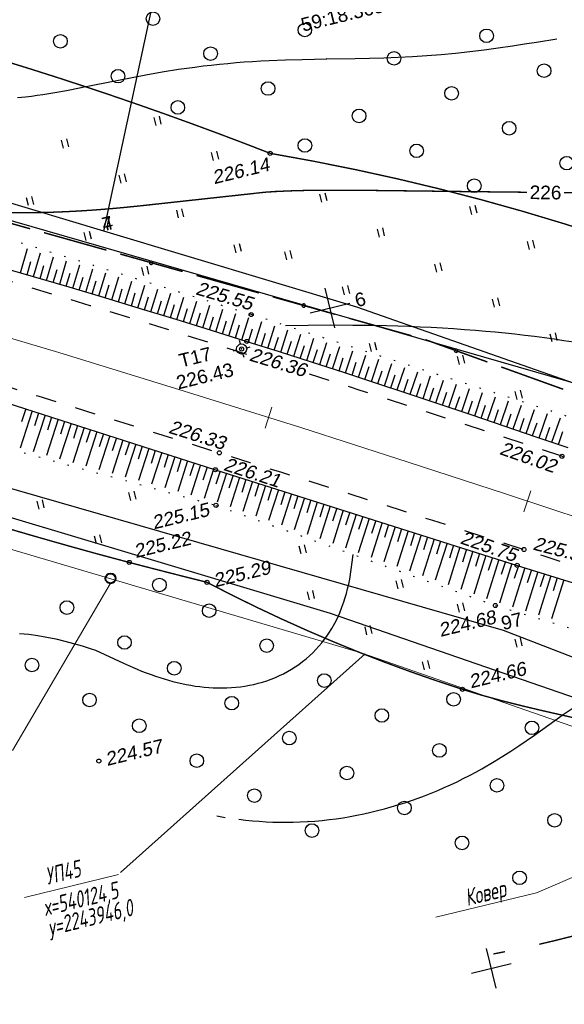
# Model space of a CAD drawing. Header units: millimetres. Extents: x -10 to 1169, y 1 to 1686.
# Tile 51 of 224: x 100 to 140, y 845 to 918. Entities that reach past the tile are written whole.
import ezdxf
from ezdxf.enums import TextEntityAlignment as Align
from ezdxf.lldxf.tags import DXFTag

# ---------------------------------------------------------------- set-up
doc = ezdxf.new("R2010")
doc.units = ezdxf.units.MM
for name, pattern in [('ADOT1', [1, 0, -1]), ('AHIDDEN1', [2, 0.5, -1.5]), ('AHIDDEN2', [3, 1.5, -1.5]), ('CONTI', [0]), ('PHANTOM2', [1.25, 0.625, -0.125, 0.125, -0.125, 0.125, -0.125])]:
    doc.linetypes.add(name, pattern=pattern)
for name, color, linetype in [('CONTURS', 7, 'Continuous'), ('COORDS', 7, 'Continuous'), ('GPR_PICK', 7, 'Continuous'), ('IDIGIT', 32, 'Continuous'), ('IZOLINES', 32, 'Continuous'), ('PDIGIT', 170, 'Continuous'), ('PICKETS', 7, 'Continuous'), ('STATIONS', 7, 'Continuous'), ('ОБЪЕКТЫ_АВТОДОРОГ', 7, 'Continuous'), ('УЧАСТКИ', 7, 'Continuous')]:
    doc.layers.add(name, color=color, linetype=linetype)
doc.layers.add('СВЯЗЬ', color=170, linetype='Связь', lineweight=30)
doc.styles.add('GPR', font='isocpeui.ttf', dxfattribs={"width": 0.8})
doc.styles.get("Standard").update_dxf_attribs({"font": 'arial.ttf'})
tags = doc.linetypes.add('газ', pattern='A,42.7,-5.08,["Г",Standard,S=2.54,R=0,X=-2.54,Y=-1.27],-3.81', length=51.59).pattern_tags.tags
tags[6] = DXFTag(74, 10)
doc.linetypes.add('Связь', pattern='A,12.5,[130,ltypeshp.shx,S=1,R=-30,X=0,Y=0.9],1,[130,ltypeshp.shx,S=1,R=-30,X=0,Y=0.9],1,[130,ltypeshp.shx,S=1,R=-30,X=0,Y=0.9],4.5', length=19)

# ---------------------------------------------------------------- blocks, each defined once
blk = doc.blocks.new('372')
at = {"layer": 'CONTURS'}
blk.add_circle((0, 0), 1, dxfattribs=at)
blk = doc.blocks.new('401')
at = {"layer": 'CONTURS'}
for p, q in [((0, 0), (0, 1.2)), ((0.8, 0), (0.8, 1.2))]:
    blk.add_line(p, q, dxfattribs=at)
blk = doc.blocks.new('5_1')
at = {"layer": 'STATIONS', "color": 7, "linetype": 'Continuous'}
for p, q in [((-0.78, 0), (-1.28, 0)), ((0.01, 0.77), (0.01, 1.26)), ((0.79, 0), (1.3, 0)), ((0.01, -0.77), (0.01, -1.26))]:
    blk.add_line(p, q, dxfattribs=at)
blk.add_circle((0, 0), 0.75, dxfattribs=at)
for p in [(0, 0), (0.76, 0)]:
    blk.add_point(p, dxfattribs=at)
blk = doc.blocks.new('133')
at = {"layer": 'CONTURS', "color": 7, "linetype": 'Continuous', "const_width": 0.2}
for points in [[(-11, 0), (-2, 0)], [(0, 0), (9, 0)]]:
    blk.add_lwpolyline(points, dxfattribs=at)
at = {"layer": 'CONTURS', "color": 7, "linetype": 'Continuous', "const_width": 0.5}
blk.add_lwpolyline([(-6.79, 0, 1), (-6.29, 0, 1)], format="xyb", close=True, dxfattribs=at)
blk = doc.blocks.new('пкк')
at = {"layer": 'ОБЪЕКТЫ_АВТОДОРОГ', "lineweight": 15, "ltscale": 200}
blk.add_line((-0.011, -0.822), (-0.008, 0.805), dxfattribs=at)

msp = doc.modelspace()

# ---------------------------------------------------------------- linework, layer by layer
at = {"linetype": 'Continuous', "lineweight": 40}
msp.add_circle((106.9911, 876.61053), 0.36213, dxfattribs=at)
at = {"layer": 'CONTURS', "lineweight": -2}
for p, q in [((100.37698, 899.09091), (100.89571, 900.86683)), ((101.33704, 898.81113), (101.8534, 900.56917)), ((102.29621, 898.52831), (102.81017, 900.2718)), ((100.85701, 898.95102), (101.1381, 899.9107)), ((101.81663, 898.66972), (102.09891, 899.62905)), ((103.25539, 898.24549), (103.76688, 899.97445)), ((104.21427, 897.9617), (104.72435, 899.67686)), ((102.7758, 898.3869), (103.05902, 899.34596)), ((103.73483, 898.10359), (104.0192, 899.06231)), ((104.69339, 897.8187), (104.9789, 898.77708)), ((105.17251, 897.67571), (105.68099, 899.37953)), ((106.13074, 897.38971), (106.63761, 899.08221)), ((107.08843, 897.10192), (107.59502, 898.78464)), ((105.65162, 897.53271), (105.93805, 898.49081)), ((106.60958, 897.24582), (106.89717, 898.20357)), ((108.04571, 896.81275), (108.55165, 898.48732)), ((109.00299, 896.52359), (109.50833, 898.18998)), ((107.56707, 896.95734), (107.85582, 897.91474)), ((108.52435, 896.66817), (108.81406, 897.62529)), ((109.48123, 896.37769), (109.77219, 897.33443)), ((109.95947, 896.23179), (110.46591, 897.89235)), ((110.91579, 895.93946), (111.42296, 897.5949)), ((110.43763, 896.08563), (110.72995, 897.04195)), ((111.3939, 895.79315), (111.68758, 896.74905)), ((111.87201, 895.64684), (112.38052, 897.29729)), ((112.82736, 895.35134), (113.33717, 896.99996)), ((113.7827, 895.05584), (114.29376, 896.70265)), ((112.34968, 895.49909), (112.64462, 896.4546)), ((113.30503, 895.20359), (113.60094, 896.1588)), ((114.2602, 894.90753), (114.55729, 895.86238)), ((114.7377, 894.75922), (115.25112, 896.4051)), ((115.69205, 894.46056), (116.20773, 896.10778)), ((115.21487, 894.60989), (115.51315, 895.56437)), ((116.16923, 894.31123), (116.4685, 895.2654)), ((116.64641, 894.1619), (117.16442, 895.81044)), ((117.60013, 893.8612), (118.11922, 895.50375)), ((118.55345, 893.55924), (119.07318, 895.19628)), ((117.12327, 894.01155), (117.42382, 894.96531)), ((118.07679, 893.71022), (118.37876, 894.66354)), ((119.50663, 893.25684), (120.02768, 894.88864)), ((120.4589, 892.95157), (120.98125, 894.5813)), ((119.03004, 893.40804), (119.33343, 894.36091)), ((119.98277, 893.1042), (120.28747, 894.05665)), ((120.93503, 892.79893), (121.24076, 893.75105)), ((121.41117, 892.64629), (121.93477, 894.27397)), ((122.36278, 892.33901), (122.88912, 893.96638)), ((121.88697, 892.49265), (122.19396, 893.44436)), ((122.83841, 892.18481), (123.14673, 893.1361)), ((123.31404, 892.03062), (123.84291, 893.65896)), ((124.26515, 891.72176), (124.79714, 893.35141)), ((125.21546, 891.41045), (125.75053, 893.04413)), ((123.7896, 891.87619), (124.09921, 892.82705)), ((124.7403, 891.5661), (125.0511, 892.51658)), ((126.16577, 891.09914), (126.70387, 892.73686)), ((127.11547, 890.78599), (127.65795, 892.42935)), ((125.69061, 891.2548), (126.00232, 892.20498)), ((126.64062, 890.94257), (126.95343, 891.89238)), ((127.59018, 890.62897), (127.90415, 891.5784)), ((128.06488, 890.47195), (128.61154, 892.12201)), ((129.01413, 890.15743), (129.56552, 891.81454)), ((129.9627, 889.84086), (130.51876, 891.5073)), ((128.53951, 890.31469), (128.85461, 891.26375)), ((129.48842, 889.99915), (129.80454, 890.94786)), ((130.91127, 889.52429), (131.47197, 891.20008)), ((131.85929, 889.20607), (132.42583, 890.89265)), ((130.43699, 889.68258), (130.7539, 890.63103)), ((131.38528, 889.36518), (131.70314, 890.31332)), ((132.80707, 888.88716), (133.37925, 890.58536)), ((133.7547, 888.56777), (134.33302, 890.27795)), ((132.33318, 889.04661), (132.65204, 889.99441)), ((133.28088, 888.72746), (133.60071, 889.67494)), ((134.22822, 888.40724), (134.54891, 889.35442)), ((134.70175, 888.24671), (135.28615, 889.97076)), ((135.64881, 887.92565), (136.23925, 889.66357)), ((136.59538, 887.60314), (137.19292, 889.3562)), ((101.23387, 888.93024), (100.35175, 886.18227)), ((100.75782, 889.08314), (100.45221, 888.13098)), ((102.18596, 888.62444), (101.31708, 885.91814)), ((101.70991, 888.77734), (101.40425, 887.8252)), ((135.17528, 888.08618), (135.49664, 889.03314)), ((136.1221, 887.76439), (136.44425, 888.71108)), ((137.54177, 887.28012), (138.14624, 889.04894)), ((138.48801, 886.95666), (139.09989, 888.74158)), ((103.13806, 888.31865), (102.28246, 885.654)), ((102.66201, 888.47154), (102.35631, 887.51942)), ((104.09016, 888.01285), (103.24788, 885.38985)), ((103.61411, 888.16575), (103.30838, 887.21363)), ((137.06858, 887.44163), (137.39158, 888.38803)), ((138.01489, 887.11839), (138.33872, 888.06451)), ((139.4338, 886.63187), (140.05306, 888.43437)), ((105.04225, 887.70705), (104.21332, 885.12569)), ((104.5662, 887.85995), (104.26046, 886.90784)), ((105.99435, 887.40126), (105.17879, 884.86152)), ((105.5183, 887.55415), (105.21256, 886.60204)), ((106.4704, 887.24836), (106.16466, 886.29624)), ((138.96091, 886.79426), (139.2855, 887.74012)), ((139.90669, 886.46948), (140.23195, 887.4151)), ((106.94645, 887.09546), (106.14428, 884.59735)), ((107.89854, 886.78966), (107.1098, 884.33317)), ((107.4225, 886.94256), (107.11677, 885.99044)), ((108.37459, 886.63676), (108.0689, 885.68464)), ((108.85064, 886.48387), (108.07535, 884.06898)), ((109.32669, 886.33097), (109.02104, 885.37882)), ((109.80274, 886.17807), (109.04096, 883.80477)), ((110.27879, 886.02517), (109.97321, 885.073)), ((110.75483, 885.87227), (110.00664, 883.54055)), ((111.23088, 885.71938), (110.92542, 884.76717)), ((111.70693, 885.56648), (110.97243, 883.2763)), ((112.18298, 885.41358), (111.87769, 884.46132)), ((112.65903, 885.26068), (111.93838, 883.012)), ((113.13508, 885.10778), (112.83005, 884.15544)), ((113.61112, 884.95488), (112.90457, 882.74764)), ((114.08717, 884.80199), (113.78254, 883.84951)), ((114.56322, 884.64909), (113.87112, 882.48319)), ((115.03977, 884.49775), (114.73575, 883.54508)), ((115.51631, 884.34641), (114.83768, 882.21692)), ((115.99294, 884.19532), (115.68955, 883.24246)), ((116.46957, 884.04424), (115.7807, 881.87872)), ((116.9462, 883.89315), (116.64323, 882.94015)), ((117.42282, 883.74207), (116.72338, 881.54063)), ((117.89945, 883.59099), (117.59676, 882.6379)), ((118.37608, 883.4399), (117.66582, 881.20264)), ((118.8527, 883.28882), (118.55019, 882.33567)), ((119.32933, 883.13773), (118.60809, 880.8647)), ((119.80596, 882.98665), (119.50357, 882.03347)), ((120.28259, 882.83556), (119.55026, 880.5268)), ((120.75921, 882.68448), (120.4569, 881.73127)), ((121.23584, 882.5334), (120.49237, 880.18893)), ((121.71247, 882.38231), (121.41021, 881.42909)), ((122.1891, 882.23123), (121.43442, 879.85107)), ((122.66572, 882.08014), (122.3635, 881.12691)), ((123.14235, 881.92906), (122.37644, 879.51323)), ((123.61898, 881.77798), (123.31678, 880.82473)), ((124.0956, 881.62689), (123.31845, 879.17539)), ((124.57223, 881.47581), (124.27005, 880.52256)), ((125.04886, 881.32472), (124.26045, 878.83755)), ((126.00211, 881.02255), (125.20244, 878.49972)), ((125.52549, 881.17364), (125.22332, 880.22038)), ((126.95537, 880.72039), (126.14444, 878.16188)), ((126.47874, 880.87147), (126.17659, 879.91821)), ((127.90862, 880.41822), (127.08646, 877.82404)), ((127.432, 880.5693), (127.12987, 879.61603)), ((128.86188, 880.11605), (128.02849, 877.48619)), ((128.38525, 880.26713), (128.08315, 879.31386)), ((129.3385, 879.96496), (129.03644, 879.01168)), ((129.81513, 879.81388), (128.97057, 877.14832)), ((130.76839, 879.51171), (129.9127, 876.81044)), ((130.29176, 879.6628), (129.98975, 878.70949)), ((131.72164, 879.20954), (130.85492, 876.47252)), ((131.24501, 879.36063), (130.94308, 878.4073)), ((132.6749, 878.90737), (131.79727, 876.13456)), ((132.19827, 879.05846), (131.89644, 878.1051)), ((133.62815, 878.60521), (132.73982, 875.79652)), ((133.15152, 878.75629), (132.84987, 877.80287)), ((134.5814, 878.30304), (133.68266, 875.45838)), ((134.10478, 878.45412), (133.80337, 877.50063)), ((135.53466, 878.00087), (134.62595, 875.12008)), ((135.05803, 878.15195), (134.75699, 877.19834)), ((136.01129, 877.84979), (135.71079, 876.896)), ((136.48791, 877.6987), (135.57334, 874.79239)), ((137.4421, 877.39947), (136.53337, 874.50136)), ((136.965, 877.54909), (136.66532, 876.59505)), ((138.39692, 877.10229), (137.49237, 874.21065)), ((137.91951, 877.25088), (137.62064, 876.29659)), ((139.35174, 876.80511), (138.45069, 873.92014)), ((138.87433, 876.9537), (138.57599, 875.99924)), ((140.30656, 876.50792), (139.40852, 873.62978)), ((139.82915, 876.65651), (139.53116, 875.70194))]:
    msp.add_line(p, q, dxfattribs=at)
at = {"layer": 'CONTURS', "color": 1, "linetype": 'газ', "lineweight": 15}
for p, q in [((74.96692, 886.07663), (125.49548, 871.11144)), ((125.49548, 871.11144), (192.31583, 847.80004))]:
    msp.add_line(p, q, dxfattribs=at)
at = {"layer": 'CONTURS', "color": 0, "linetype": 'CONTI', "lineweight": 15}
for p, q in [((106.97493, 876.21976), (99.78455, 863.95068)), ((125.69667, 871.0773), (107.72327, 854.99195)), ((154.69881, 860.55231), (138.30273, 853.49511)), ((100.67996, 853.14157), (107.58311, 854.8286)), ((130.90024, 851.70803), (138.30273, 853.49511))]:
    msp.add_line(p, q, dxfattribs=at)
at = {"layer": 'CONTURS', "linetype": 'AHIDDEN1', "const_width": 0.1, "flags": 128}
for points in [[(54.77621, 929.16073), (56.06554, 928.65363), (57.90164, 927.87116), (59.72333, 927.04996), (61.53565, 926.20399), (63.3436, 925.34719), (65.1522, 924.49353), (66.96648, 923.65696), (68.79144, 922.85144), (70.63211, 922.09093), (72.4935, 921.38937), (75.08761, 920.53151), (77.71622, 919.77694), (80.37183, 919.10275), (83.04695, 918.48605), (85.73411, 917.90392), (88.42582, 917.33345), (91.1146, 916.75174), (93.79295, 916.13587), (96.4534, 915.46295), (99.08846, 914.71006), (101.07258, 914.09549), (103.05215, 913.46567), (105.02716, 912.82061), (106.99761, 912.16031), (108.96351, 911.48476), (110.92485, 910.79397), (112.88163, 910.08794), (114.83386, 909.36666), (116.78154, 908.63014), (118.72465, 907.87838)], [(118.72465, 907.87838), (121.86939, 907.30809), (124.99455, 906.68137), (128.10014, 905.99822), (131.18616, 905.25865), (134.25259, 904.46265), (137.29946, 903.61022), (140.32675, 902.70136), (143.33446, 901.73608), (146.3226, 900.71437), (149.29117, 899.63624), (150.74583, 899.06811), (152.18792, 898.46359), (153.62079, 897.83235), (155.04777, 897.18411), (156.47219, 896.52855), (157.89739, 895.87538), (159.3267, 895.23428), (160.76347, 894.61496), (162.21102, 894.02711), (163.6727, 893.48042), (165.74023, 892.80415), (167.83929, 892.21774), (169.96166, 891.69813), (172.0991, 891.22224), (174.24336, 890.767), (176.38621, 890.30934), (178.51941, 889.8262), (180.63473, 889.2945), (182.72392, 888.69116), (184.77876, 887.99313), (186.82033, 887.03664), (188.84993, 885.76155), (190.86613, 884.28667), (192.86748, 882.73082), (194.85256, 881.21283), (196.81992, 879.85151), (198.76813, 878.76569), (200.69576, 878.07417), (202.60136, 877.89578), (204.48351, 878.34933), (204.87427, 878.53434), (205.26296, 878.74677), (205.65009, 878.98155), (206.03617, 879.23361), (206.4217, 879.49787), (206.8072, 879.76926), (207.19317, 880.0427), (207.58012, 880.31313), (207.96856, 880.57548), (208.359, 880.82466), (208.81522, 881.1197), (209.27133, 881.43652), (209.72786, 881.76502), (210.18532, 882.09509), (210.64423, 882.41662), (211.10511, 882.7195), (211.56845, 882.99364), (212.03479, 883.22893), (212.50464, 883.41525), (212.97851, 883.5425), (212.98426, 883.54298)], [(66.21033, 889.31496), (67.09407, 889.09692), (69.13114, 888.58916), (71.16689, 888.07656), (73.20133, 887.55912), (75.23446, 887.03685), (77.26626, 886.50973), (79.29676, 885.97778), (81.32594, 885.441), (83.3538, 884.89937), (85.38035, 884.35291), (87.68466, 883.71723), (89.98413, 883.06369), (92.2801, 882.39725), (94.57391, 881.72288), (96.86692, 881.04555), (99.16046, 880.37022), (101.45589, 879.70186), (103.75454, 879.04543), (106.05778, 878.40591), (108.36694, 877.78825), (108.93794, 877.63918), (109.50911, 877.49075), (110.08045, 877.34294), (110.65196, 877.19575), (111.22364, 877.0492), (111.79549, 876.90326), (112.3675, 876.75796), (112.93969, 876.61328), (113.51205, 876.46923), (114.08458, 876.32581)], [(114.08458, 876.32581), (115.91158, 875.38779), (117.74975, 874.48329), (119.59909, 873.61228), (121.4596, 872.77478), (123.33128, 871.97078), (125.21412, 871.20029), (127.10813, 870.4633), (129.01331, 869.75981), (130.92965, 869.08983), (132.85716, 868.45335), (134.28615, 868.01915), (135.7275, 867.62265), (137.17851, 867.25546), (138.63646, 866.9092), (140.09865, 866.57546), (141.56237, 866.24588), (143.0249, 865.91206), (144.48354, 865.5656), (145.93557, 865.19813), (147.3783, 864.80126), (150.0169, 864.00309), (152.63683, 863.14405), (155.24173, 862.23592), (157.83526, 861.29045), (160.42106, 860.31943), (163.00279, 859.3346), (165.58409, 858.34775), (168.16862, 857.37063), (170.76003, 856.41501), (173.36198, 855.49266), (175.9013, 854.6265), (178.44676, 853.77784), (180.99654, 852.94153), (183.54883, 852.11243), (186.10181, 851.28539), (188.65367, 850.45528), (191.20258, 849.61693), (193.74673, 848.76522), (196.2843, 847.89498), (198.81348, 847.00109), (200.74042, 846.30689), (202.66645, 845.60895), (204.59091, 844.90596), (206.51317, 844.19662), (208.43258, 843.47961), (210.34849, 842.75362), (212.26026, 842.01734), (214.16724, 841.26947), (216.06878, 840.5087), (217.96423, 839.73371), (219.46126, 839.10635), (220.95313, 838.46647), (222.44083, 837.81643), (223.92532, 837.15858), (225.4076, 836.4953), (226.88862, 835.82894), (228.36937, 835.16188), (229.85083, 834.49647), (231.33397, 833.83507), (232.81976, 833.18005), (234.35919, 832.50698), (235.89913, 831.83505), (237.43952, 831.16417), (238.98034, 830.49426), (240.52154, 829.8252), (242.06306, 829.15691), (243.60488, 828.4893), (245.14695, 827.82227), (246.68923, 827.15572), (248.23167, 826.48957), (248.23885, 826.4864)]]:
    msp.add_lwpolyline(points, dxfattribs=at)
at = {"layer": 'CONTURS', "linetype": 'ADOT1'}
for points in [[(180.39172, 873.37062), (156.60894, 882.46869), (141.52919, 888.22121), (117.33086, 896.0205), (91.66321, 903.99807)], [(86.86051, 889.61472), (114.74052, 881.98635), (135.28049, 874.61994), (151.50604, 869.70127), (175.59467, 860.78809)]]:
    msp.add_lwpolyline(points, dxfattribs=at)
at = {"layer": 'CONTURS', "linetype": 'Continuous', "flags": 128}
msp.add_lwpolyline([(90.76092, 901.83503), (93.39826, 901.09521), (96.03289, 900.34673), (98.66481, 899.5896), (101.29401, 898.82382), (103.92049, 898.04938), (106.54425, 897.2663), (109.1653, 896.47456), (111.78364, 895.67417), (114.39926, 894.86513), (117.01216, 894.04744), (119.38096, 893.29713), (121.74728, 892.53854), (124.11121, 891.77219), (126.47288, 890.99854), (128.83238, 890.21809), (131.18982, 889.43133), (133.54531, 888.63875), (135.89895, 887.84085), (138.25086, 887.0381), (140.60114, 886.231)], dxfattribs=at)
at = {"layer": 'CONTURS', "linetype": 'AHIDDEN2', "flags": 128}
for points in [[(117.00243, 893.0947), (115.43111, 893.59079), (110.4685, 895.13865), (105.50071, 896.66924), (100.52774, 898.18257), (95.54957, 899.67864), (95.15234, 899.79652)], [(92.92848, 892.70084), (93.61509, 892.49592), (96.29279, 891.68461), (98.96777, 890.86399), (101.64056, 890.03589), (104.31167, 889.20217), (106.98164, 888.36467), (109.65098, 887.52523), (112.32023, 886.68571), (114.9899, 885.84795), (117.23102, 885.14504), (119.47157, 884.44034), (121.71155, 883.73385), (123.95098, 883.02555), (126.18985, 882.31547), (128.42815, 881.60358), (130.66589, 880.8899), (132.90307, 880.17442), (135.13969, 879.45715), (137.37575, 878.73808)], [(140.16628, 885.59251), (135.22963, 887.2267), (130.28778, 888.84362), (125.34074, 890.44327), (121.29688, 891.73541)], [(154.21419, 872.95703), (153.99164, 873.03686), (151.42492, 873.94417), (150.02376, 874.43416), (148.62177, 874.92179), (147.21894, 875.40707), (145.81528, 875.89), (144.41078, 876.37057), (143.00544, 876.84878), (141.59927, 877.32464), (140.19226, 877.79814), (138.78442, 878.26929), (137.37575, 878.73808)]]:
    msp.add_lwpolyline(points, dxfattribs=at)
at = {"layer": 'CONTURS', "linetype": 'Continuous'}
msp.add_lwpolyline([(87.90451, 893.21139), (114.69738, 884.606), (136.87869, 877.57483), (153.73287, 872.32904), (176.66172, 863.60803)], dxfattribs=at)
at = {"layer": 'CONTURS', "linetype": 'AHIDDEN2'}
msp.add_lwpolyline([(140.16628, 885.59251), (140.25841, 885.55871)], dxfattribs=at)
at = {"layer": 'COORDS', "lineweight": -2}
for p, q in [((123.46919, 895.0397), (122.75699, 897.95394)), ((121.65597, 896.14072), (124.57021, 896.85292)), ((135.33917, 846.4691), (134.62697, 849.38333)), ((133.52596, 847.57012), (136.44019, 848.28232))]:
    msp.add_line(p, q, dxfattribs=at)
at = {"layer": 'IZOLINES'}
for points in [[(100.15679, 911.9874), (100.75204, 912.04343), (101.17686, 912.09246), (101.59276, 912.14702), (101.59109, 912.14609), (102.0258, 912.20998), (102.89289, 912.35177), (103.75723, 912.50906), (104.82989, 912.71848), (104.81977, 912.71606), (109.5907, 913.65968), (110.78843, 913.86818), (111.98912, 914.05816), (112.5906, 914.1455), (113.19283, 914.22745), (113.79577, 914.30382), (114.39938, 914.37447), (115.00362, 914.43932), (115.60845, 914.49829), (116.21379, 914.5514), (116.8196, 914.59868), (117.4258, 914.64027), (118.03234, 914.67637), (118.63915, 914.70726), (119.8533, 914.755), (121.06791, 914.78742), (122.87727, 914.81825), (122.87259, 914.81904), (124.98113, 914.85003), (126.03525, 914.87281), (127.08911, 914.90435), (128.14252, 914.94716), (129.19524, 915.0031), (130.24703, 915.07333), (131.29765, 915.1584), (132.34689, 915.25823), (133.39461, 915.37231), (134.44074, 915.49969), (135.48527, 915.63912), (136.52833, 915.78905), (137.41403, 915.92339), (138.28993, 916.06124), (138.28829, 916.06041), (139.80307, 916.30679)], [(119.86035, 895.20523), (121.50769, 895.23902), (123.15522, 895.25518), (124.80274, 895.25207), (125.62645, 895.2431), (126.45007, 895.22913), (127.27358, 895.21013), (128.09694, 895.18605), (128.92012, 895.15684), (129.74309, 895.12239), (130.56581, 895.08257), (131.38822, 895.03722), (132.21028, 894.98613), (133.00622, 894.93095), (133.81324, 894.86899), (133.81742, 894.86865), (133.81841, 894.86779), (134.54289, 894.80753), (135.26682, 894.74121), (135.99022, 894.66944), (136.71302, 894.59202), (137.43516, 894.50882), (138.15657, 894.41972), (138.87722, 894.32471), (139.59705, 894.22386), (140.31605, 894.11739), (141.03425, 894.00568)], [(105.88627, 871.32606), (107.93905, 870.36751), (108.60545, 870.07475), (108.9413, 869.93461), (109.27898, 869.79902), (109.61854, 869.66831), (109.97752, 869.53655), (109.97812, 869.53633), (109.97845, 869.53688), (110.29439, 869.42598), (110.61221, 869.32071), (110.93172, 869.22079), (111.2529, 869.12652), (111.57572, 869.03825), (111.90016, 868.95628), (112.22615, 868.88095), (112.5536, 868.81258), (112.88243, 868.7515), (113.21252, 868.69802), (113.54371, 868.65246), (113.87585, 868.61511), (114.20875, 868.58627), (114.54221, 868.56621), (114.876, 868.5552), (115.20987, 868.55349), (115.54354, 868.56131), (115.87674, 868.57889), (116.20914, 868.60642), (116.54043, 868.6441), (116.87026, 868.69209), (117.19827, 868.75053), (117.52408, 868.81956), (117.8473, 868.89929), (118.16752, 868.9898), (118.48432, 869.09116), (118.79726, 869.20341), (119.10591, 869.32657), (119.40981, 869.46062), (119.70849, 869.60554), (120.00151, 869.76125), (120.28838, 869.92766), (120.56865, 870.10464), (120.84185, 870.29203), (121.10754, 870.48963), (121.36528, 870.69719), (121.61465, 870.91446), (121.85527, 871.14111), (122.08678, 871.37679), (122.30886, 871.62113), (122.52125, 871.87371), (122.72371, 872.13409), (122.88216, 872.35301), (123.03227, 872.57431), (123.03089, 872.57409), (123.25931, 872.93873), (123.46936, 873.31386), (123.66207, 873.69784), (123.83779, 874.08956), (123.99697, 874.488), (124.14022, 874.8922), (124.23725, 875.19749), (124.32531, 875.5024), (124.32485, 875.50166), (124.41552, 875.84954), (124.49645, 876.19971), (124.56838, 876.55176), (124.68715, 877.25997), (124.75836, 877.81187), (124.81402, 878.37147), (124.8142, 878.37355), (124.8142, 878.37355), (124.8142, 878.37355), (124.8142, 878.37355), (124.8142, 878.37355), (124.8142, 878.37355), (124.8142, 878.37356)], [(100.31166, 872.56834), (100.9818, 872.50155), (101.64889, 872.41135), (102.31217, 872.29825), (102.97106, 872.16321), (103.62516, 872.00763), (104.27432, 871.83331), (104.91865, 871.64243), (105.55853, 871.43749), (105.88627, 871.32606)], [(116.42253, 858.89381), (116.92018, 858.83539), (117.41881, 858.78677), (117.91819, 858.74723), (118.41814, 858.71684), (118.9185, 858.69563), (119.41911, 858.68364), (119.91978, 858.68087), (120.42036, 858.68731), (120.92068, 858.70297), (121.51944, 858.7338), (121.50056, 858.73281), (122.01855, 858.76958), (122.53567, 858.81631), (123.05175, 858.87276), (123.56661, 858.93884), (124.08009, 859.01449), (124.59202, 859.0996), (125.10224, 859.19407), (125.61059, 859.2978), (126.11692, 859.41069), (126.6211, 859.5326), (127.12297, 859.66344), (127.6224, 859.80307), (128.11927, 859.95137), (128.61344, 860.10823), (129.1048, 860.27351), (129.59322, 860.44711), (130.0786, 860.6289), (130.56081, 860.81877), (131.03976, 861.0166), (131.51533, 861.2223), (131.98741, 861.43575), (132.4559, 861.65685), (132.9207, 861.88548), (133.38173, 862.12154), (133.83889, 862.36489), (134.29213, 862.61537), (135.18657, 863.13684), (135.82027, 863.5279), (135.8204, 863.52798), (135.82088, 863.52719), (136.40927, 863.90676), (136.99194, 864.29496), (138.14246, 865.09275), (140.26003, 866.59409), (140.2584, 866.59193), (140.92298, 867.04763)], [(114.79587, 859.14448), (115.41162, 859.03795)]]:
    msp.add_lwpolyline(points, dxfattribs=at)
at = {"layer": 'IZOLINES', "const_width": 0.1}
for points in [[(99.63988, 903.51049), (100.65116, 903.5096), (101.66231, 903.5211), (102.67315, 903.54611), (103.68348, 903.58505), (104.69311, 903.63777), (105.70191, 903.70365), (106.70978, 903.78175), (107.7167, 903.87083), (108.61054, 903.95806), (109.49525, 904.05083), (109.49233, 904.05117), (118.38709, 905.02166), (118.38889, 905.02179), (118.39249, 905.02204), (118.38884, 905.02137), (119.23202, 905.07487), (120.07592, 905.11398), (120.92024, 905.14054), (121.87339, 905.15834), (121.88011, 905.15843), (121.88011, 905.15843), (121.88011, 905.15843), (121.88011, 905.15843), (121.88011, 905.15843), (121.87988, 905.15863), (122.70659, 905.16578), (124.36001, 905.16516), (126.01336, 905.15208), (128.94642, 905.11678), (128.96721, 905.11651), (128.96721, 905.11651), (128.96721, 905.11651), (128.96721, 905.11651), (128.96721, 905.11651), (128.96722, 905.11651), (128.96722, 905.11651), (128.96723, 905.11651), (128.96444, 905.11726), (133.96406, 905.05628), (137.60666, 905.01631)], [(140.32079, 904.98716), (141.46361, 904.97516)], [(138.49163, 849.70198), (139.34043, 849.90056), (140.18736, 850.10688), (141.87645, 850.53813), (143.46937, 850.96652), (145.02612, 851.40291), (145.01766, 851.40035), (146.9913, 851.97519), (148.95943, 852.56842), (150.44414, 853.0274)], [(135.12171, 848.98945), (135.97561, 849.15637)]]:
    msp.add_lwpolyline(points, dxfattribs=at)
at = {"layer": 'PICKETS', "color": 7, "lineweight": -2}
for centre in [(118.72465, 907.87838), (117.33086, 896.0205), (117.01216, 894.04744), (116.62378, 893.48413), (116.62378, 893.48413), (114.9899, 885.84795), (140.16628, 885.59251), (114.69738, 884.606), (114.74052, 881.98635), (137.37575, 878.73808), (108.36694, 877.78825), (136.87869, 877.57483), (114.08458, 876.32581), (135.28049, 874.61994), (132.85716, 868.45335), (106.13323, 863.17933)]:
    msp.add_circle(centre, 0.15, dxfattribs=at)
at = {"layer": 'ОБЪЕКТЫ_АВТОДОРОГ', "color": 0, "linetype": 'PHANTOM2', "lineweight": 15, "ltscale": 200}
msp.add_lwpolyline([(60.98247, 905.1559), (72.2488, 902.13989), (83.07277, 899.12367), (93.40615, 896.13948), (103.20066, 893.21956), (112.40806, 890.39616), (120.98008, 887.70151), (128.86847, 885.16786), (136.02496, 882.82744), (142.4388, 880.69724)], dxfattribs=at)
at = {"layer": 'СВЯЗЬ', "linetype": 'Связь', "lineweight": 30}
msp.add_lwpolyline([(645.83462, 814.4414), (583.03433, 811.69109), (522.24279, 808.25987), (424.02078, 801.59882), (379.0324, 802.27297), (340.90421, 804.3093), (316.80312, 804.69112), (293.4482, 811.28655), (260.78177, 822.62089), (214.89204, 841.30952), (149.32136, 864.97866), (123.1484, 874.04138), (95.10593, 882.43773), (66.00588, 890.48695)], dxfattribs=at)
at = {"layer": 'УЧАСТКИ', "color": 6, "linetype": 'Continuous', "lineweight": -2}
for p, q in [((106.49751, 902.14372), (113.57415, 935.02182)), ((106.49751, 902.14372), (61.79123, 915.6156)), ((141.89877, 890.73172), (60.09024, 914.35764)), ((125.08525, 896.55672), (106.49751, 902.14372)), ((153.4897, 886.60544), (125.08525, 896.55672)), ((65.26697, 893.17508), (135.84229, 872.80132)), ((135.84229, 872.80132), (264.73944, 822.7918))]:
    msp.add_line(p, q, dxfattribs=at)

# ---------------------------------------------------------------- block references
at = {"layer": 'CONTURS', "lineweight": -2, "yscale": 0.5}
for name, p, xscale, zscale, rotation in [('372', (110.11098, 917.78333), 0.5, 0.5, 13.73311783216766), ('372', (121.27313, 916.95152), 0.5, 0.5, 13.73311783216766), ('372', (134.62695, 916.52339), 0.5, 0.5, 13.73311783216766), ('372', (103.31109, 916.12153), 0.5, 0.5, 13.73311783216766), ('372', (114.34182, 915.21428), 0.5, 0.5, 13.73311783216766), ('372', (127.82706, 914.86159), 0.5, 0.5, 13.73311783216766), ('372', (107.54193, 913.55248), 0.5, 0.5, 13.73311783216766), ('372', (138.85779, 913.95435), 0.5, 0.5, 13.73311783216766), ('372', (118.57266, 912.64524), 0.5, 0.5, 13.73311783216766), ('372', (132.0579, 912.29255), 0.5, 0.5, 13.73311783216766), ('372', (111.93828, 911.25573), 0.5, 0.5, 13.73311783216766), ('372', (125.25802, 910.63075), 0.5, 0.5, 13.73311783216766), ('401', (110.33619, 909.92411), 0.5, 0.5, 13.73311783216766), ('372', (136.28874, 909.72351), 0.5, 0.5, 13.73311783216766), ('401', (103.53631, 908.26231), 0.5, 0.5, 13.73311783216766), ('372', (121.27955, 908.45687), 0.5, 0.5, 13.73311783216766), ('372', (129.48886, 908.06171), 0.5, 0.5, 13.73311783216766), ('401', (114.56703, 907.35507), 0.5, 0.5, 13.73311783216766), ('372', (140.51958, 907.15446), 0.5, 0.5, 13.73311783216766), ('401', (107.76715, 905.69327), 0.5, 0.5, 13.73311783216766), ('372', (133.7197, 905.49266), 0.5, 0.5, 13.73311783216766), ('401', (100.96726, 904.03147), 0.5, 0.5, 13.73311783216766), ('401', (122.5177, 904.28272), 0.5, 0.5, 13.73311783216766), ('133', (102.10078, 902.04497), 0.529330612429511, 0.529330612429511, 344.3178636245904), ('401', (133.54842, 903.37548), 0.5, 0.5, 13.73311783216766), ('401', (111.99799, 903.12423), 0.5, 0.5, 13.73311783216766), ('401', (126.74854, 901.71368), 0.5, 0.5, 13.73311783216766), ('401', (105.1981, 901.46243), 0.5, 0.5, 13.73311783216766), ('401', (116.22883, 900.55518), 0.5, 0.5, 13.73311783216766), ('401', (137.77926, 900.80643), 0.5, 0.5, 13.73311783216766), ('133', (113.31257, 898.89725), 0.529330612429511, 0.529330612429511, 344.3178636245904), ('401', (119.94865, 900.05188), 0.5, 0.5, 13.73311783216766), ('401', (109.42894, 898.89339), 0.5, 0.5, 13.73311783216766), ('401', (130.97938, 899.14464), 0.5, 0.5, 13.73311783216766), ('401', (124.1795, 897.48284), 0.5, 0.5, 13.73311783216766), ('133', (124.52436, 895.74953), 0.529330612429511, 0.529330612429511, 344.3178636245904), ('401', (135.21022, 896.57559), 0.5, 0.5, 13.73311783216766), ('133', (135.7025, 892.16764), 0.5384558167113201, 0.5384558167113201, 340.182765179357), ('401', (139.44106, 894.00655), 0.5, 0.5, 13.73311783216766), ('401', (126.17118, 893.29695), 0.5, 0.5, 13.73311783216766), ('401', (132.64118, 892.34475), 0.5, 0.5, 13.73311783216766), ('401', (136.87202, 889.77571), 0.5, 0.5, 13.73311783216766), ('401', (108.47987, 882.34819), 0.5, 0.5, 13.73311783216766), ('401', (101.73616, 881.71503), 0.5, 0.5, 13.73311783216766), ('401', (105.967, 879.14599), 0.5, 0.5, 13.73311783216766), ('401', (121.0062, 878.41088), 0.5, 0.5, 13.73311783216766), ('372', (110.58617, 876.13183), 0.5, 0.5, 13.73311783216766), ('401', (128.12949, 875.85394), 0.5, 0.5, 13.73311783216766), ('401', (121.60623, 875.03419), 0.5, 0.5, 13.73311783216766), ('372', (103.78628, 874.47003), 0.5, 0.5, 13.73311783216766), ('372', (114.24022, 874.23567), 0.5, 0.5, 13.73311783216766), ('401', (132.63696, 874.12694), 0.5, 0.5, 13.73311783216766), ('401', (125.83708, 872.46514), 0.5, 0.5, 13.73311783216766), ('372', (108.01712, 871.90099), 0.5, 0.5, 13.73311783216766), ('372', (118.47106, 871.66663), 0.5, 0.5, 13.73311783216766), ('401', (136.8678, 871.5579), 0.5, 0.5, 13.73311783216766), ('372', (101.21724, 870.23919), 0.5, 0.5, 13.73311783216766), ('372', (111.67118, 870.00483), 0.5, 0.5, 13.73311783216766), ('401', (130.06792, 869.8961), 0.5, 0.5, 13.73311783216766), ('372', (122.7019, 869.09758), 0.5, 0.5, 13.73311783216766), ('372', (105.44808, 867.67015), 0.5, 0.5, 13.73311783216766), ('372', (115.90202, 867.43579), 0.5, 0.5, 13.73311783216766), ('372', (132.20525, 867.71983), 0.5, 0.5, 13.73311783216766), ('372', (126.93275, 866.52854), 0.5, 0.5, 13.73311783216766), ('372', (109.10214, 865.77399), 0.5, 0.5, 13.73311783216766), ('372', (137.96347, 865.62129), 0.5, 0.5, 13.73311783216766), ('372', (120.13286, 864.86674), 0.5, 0.5, 13.73311783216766), ('372', (131.16359, 863.9595), 0.5, 0.5, 13.73311783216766), ('372', (113.33298, 863.20494), 0.5, 0.5, 13.73311783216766), ('372', (124.3637, 862.2977), 0.5, 0.5, 13.73311783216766), ('372', (135.39443, 861.39045), 0.5, 0.5, 13.73311783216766), ('372', (117.56382, 860.6359), 0.5, 0.5, 13.73311783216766), ('372', (128.59454, 859.72866), 0.5, 0.5, 13.73311783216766), ('372', (139.62527, 858.82141), 0.5, 0.5, 13.73311783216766), ('372', (121.79466, 858.06686), 0.5, 0.5, 13.73311783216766), ('372', (132.82538, 857.15961), 0.5, 0.5, 13.73311783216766), ('372', (137.05623, 854.59057), 0.5, 0.5, 13.73311783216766)]:
    msp.add_blockref(name, p, dxfattribs=dict(at, xscale=xscale, zscale=zscale, rotation=rotation))
at = {"layer": 'STATIONS', "lineweight": -2, "xscale": 0.5, "yscale": 0.5, "zscale": 0.5, "rotation": 13.73311783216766}
msp.add_blockref('5_1', (116.62551, 893.4897), dxfattribs=at)
at = {"layer": 'ОБЪЕКТЫ_АВТОДОРОГ', "color": 0, "linetype": 'PHANTOM2', "lineweight": 15}
for p, rotation in [((118.60307, 888.44873), 342.5492515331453), ((137.63218, 882.29364), 341.6273669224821)]:
    msp.add_blockref('пкк', p, dxfattribs=dict(at, rotation=rotation))

# ---------------------------------------------------------------- texts
at = {"layer": 'GPR_PICK', "style": 'GPR', "width": 0.7}
for s, p in [('УП45', (103.64161, 854.38834)), ('х=540124,5', (104.94052, 852.44176)), ('Ковер', (134.68485, 852.87116)), ('у=2243946,0', (105.63768, 851.07302))]:
    msp.add_text(s, height=1.25, rotation=13.7331178, dxfattribs=at).set_placement(p, align=Align.CENTER)
at = {"layer": 'IDIGIT', "lineweight": -2}
msp.add_text('226', height=1, rotation=359.3982972, dxfattribs=at).set_placement((138.96376, 905.00141), align=Align.MIDDLE)
at = {"layer": 'PDIGIT', "color": 7, "lineweight": -2, "oblique": 10}
for s, rotation, p in [('226.14', 13.7331178, (114.60791, 905.60399)), ('225.55', 343.5274847, (113.1877, 897.52051)), ('226.36', 343.094691, (117.12922, 892.65203)), ('226.33', 342.5569571, (111.19308, 887.33366)), ('226.02', 340.6300709, (135.51873, 885.76966)), ('226.21', 342.0288793, (115.23579, 884.59448)), ('225.15', 13.7331178, (110.17593, 880.21373)), ('225.22', 13.7331178, (108.83785, 878.10055)), ('225.75', 340.8706247, (132.62753, 879.20423)), ('225.90', 345.3656125, (137.97467, 878.7437)), ('225.29', 13.7331178, (114.68898, 875.9588)), ('224.68', 13.7331178, (131.23795, 872.30812)), ('224.66', 13.7331178, (133.46456, 868.51771)), ('224.57', 13.7331178, (106.73764, 862.81232))]:
    msp.add_text(s, height=1, rotation=rotation, dxfattribs=at).set_placement(p)
at = {"layer": 'STATIONS', "color": 7, "lineweight": -2}
for s, p in [('T17  ', (112.16308, 892.11743)), ('226.43', (111.96933, 890.508))]:
    msp.add_text(s, height=1, rotation=13.7331178, dxfattribs=at).set_placement(p)
at = {"layer": 'УЧАСТКИ', "color": 6, "lineweight": -2}
msp.add_text('59:18:3630201:1999', height=1, rotation=13.7331178, dxfattribs=at).set_placement((127.2392, 918.82981), align=Align.MIDDLE_CENTER)
for s, p in [('7', (106.49751, 902.14372)), ('4', (106.49751, 902.14372)), ('6', (125.08525, 896.55672)), ('97', (135.84229, 872.80132))]:
    msp.add_text(s, height=1, rotation=13.7331178, dxfattribs=at).set_placement(p)

doc.saveas('drawing.dxf')
